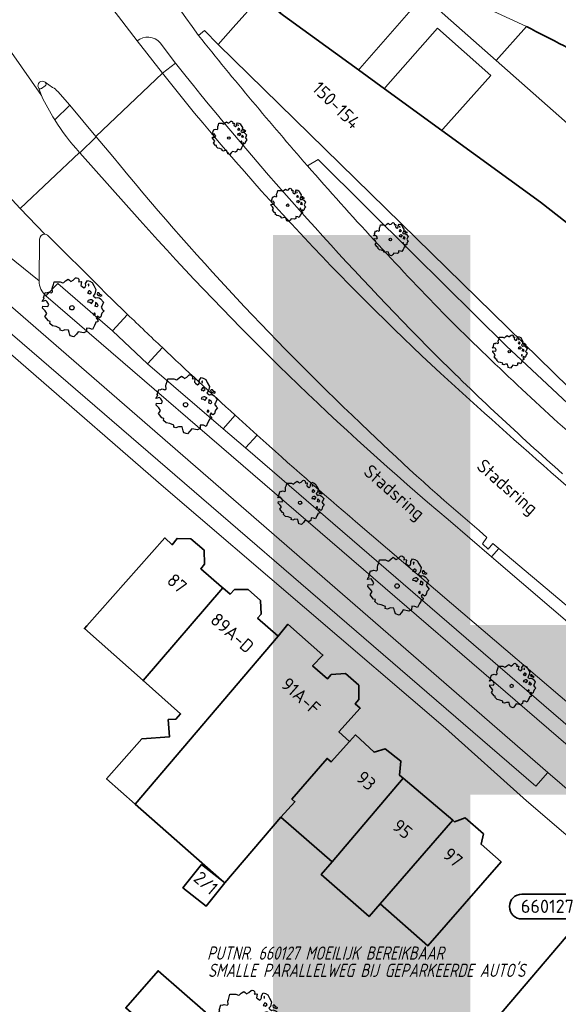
# Model space of a CAD drawing. Header units: metres. Extents: x 152391 to 157968, y 462336 to 467280.
# Tile 34 of 256: x 154809 to 154864, y 462729 to 462830. Entities that reach past the tile are written whole.
import ezdxf
from ezdxf.enums import TextEntityAlignment as Align

# ---------------------------------------------------------------- set-up
doc = ezdxf.new("R2010")
doc.units = ezdxf.units.M
doc.header["$LTSCALE"] = 0.75
doc.layers.get('0').update_dxf_attribs({"lineweight": 25})
for name, color, linetype, lineweight in [('B-GV-GR-BOOM-S', 252, 'Continuous', 25), ('B-WE-GR-BEPLANTING_CULTUUR_BODEMBEDEKKER-GV', 251, 'Continuous', 18), ('B-WE-GR-BEPLANTING_CULTUUR_HEESTERS-GV', 251, 'Continuous', 18), ('B-WE-GR-GROENVOORZIENING-GV', 251, 'Continuous', 18), ('B-WE-GR-HAAG-GV', 251, 'Continuous', 13), ('B-WE-OG-BEBOUWING-GV', 6, 'Continuous', 35), ('B-WE-OG-BEBOUWING-T18', 1, 'Continuous', 18), ('B-WE-OG-TOPOGRAFIE-T18', 1, 'Continuous', 18), ('B-WE-VH-VERHARDING_ASFALT-GV', 251, 'Continuous', 18), ('B-WE-VH-VERHARDING_BETON-GV', 251, 'Continuous', 18), ('B-WE-VH-VERHARDING_BETONSTRAATSTEEN-GV', 251, 'Continuous', 18), ('B-WE-VH-VERHARDING_STRAATBAKSTEEN-GV', 251, 'Continuous', 18), ('B-WE-VH-VERHARDING_TEGEL-GV', 251, 'Continuous', 18), ('N-OI-RI-BIJZONDERDERHEDEN-T18', 134, 'Continuous', 18), ('N-OI-RI-GWA_PUTNUMMER-S @ 0.75', 14, 'Continuous', 35)]:
    doc.layers.add(name, color=color, linetype=linetype, lineweight=lineweight)
doc.layers.add('X-XX-AL-TEKENBLAD_HULPLIJN-G', color=7, linetype='Continuous', lineweight=18, plot=False)
doc.styles.add('ARIAL', font='arialbd.ttf')
doc.styles.add('NLCS-ISO', font='isocpeur.ttf')
doc.styles.add('NLCS-ISO-M750-T18', font='NLCS-ISO.ttf', dxfattribs={"height": 1.35})
doc.styles.add('NLCS-ISO-M750-T18_CURSIEF', font='NLCS-ISO.ttf', dxfattribs={"oblique": 15, "height": 1.35})

# ---------------------------------------------------------------- blocks, each defined once
blk = doc.blocks.new('*U264')
for q in [(-7.6, -5.83), (-5.83, -7.6)]:
    blk.add_line((-1.41, -1.41), q)
blk.add_lwpolyline([(-18.22, -8.63), (-11.07, -8.63, 1), (-11.07, -5.25), (-18.22, -5.25, 1)], format="xyb", close=True)
at = {"ltscale": 0.1, "style": 'NLCS-ISO'}
blk.add_attdef('PUTHGT', text='', height=1.8, rotation=45, dxfattribs=at).set_placement((-8.44, -8.48), align=Align.MIDDLE_LEFT)
blk.add_attdef('PUTNR', text='', height=1.8, dxfattribs=at).set_placement((-14.75, -5.11), align=Align.MIDDLE_CENTER)
blk = doc.blocks.new('SGR-BOOM_21_30')
at = {"linetype": 'Continuous'}
for p, q in [((-1.13, 1.09), (-1.11, 1.19)), ((-1.12, 0.92), (-1.13, 1.09)), ((-1.11, 1.19), (-1.05, 1.33)), ((-1.05, 1.33), (-1.02, 1.5)), ((-1.02, 1.5), (-0.67, 1.5)), ((-0.67, 1.5), (-0.52, 1.43)), ((-0.52, 1.43), (-0.47, 1.45)), ((-0.47, 1.45), (-0.37, 1.55)), ((-0.37, 1.55), (-0.23, 1.65)), ((-0.23, 1.65), (-0.13, 1.58)), ((-0.13, 1.58), (-0.06, 1.52)), ((-0.06, 1.52), (0.07, 1.58)), ((0.07, 1.58), (0.2, 1.71)), ((0.2, 1.71), (0.26, 1.73)), ((0.26, 1.73), (0.33, 1.7)), ((0.33, 1.7), (0.39, 1.65)), ((0.4, 1.53), (0.38, 1.5)), ((0.38, 1.5), (0.53, 1.52)), ((0.39, 1.65), (0.4, 1.53)), ((0.54, 1.48), (0.51, 1.29)), ((0.51, 1.29), (0.57, 1.24)), ((0.53, 1.52), (0.54, 1.48)), ((0.57, 1.24), (0.69, 1.15)), ((0.69, 1.15), (0.75, 1.2)), ((0.75, 1.2), (0.8, 1.29)), ((0.79, 1.4), (0.89, 1.56)), ((0.8, 1.29), (0.79, 1.4)), ((0.89, 1.56), (1.02, 1.53)), ((0.97, 1.37), (0.93, 1.33)), ((0.93, 1.33), (0.95, 1.25)), ((0.95, 1.25), (0.96, 1.24)), ((0.96, 1.27), (0.97, 1.37)), ((1.02, 1.53), (1.16, 1.45)), ((1.16, 1.45), (1.25, 1.27)), ((1.25, 1.27), (1.38, 1.06)), ((1.38, 1.06), (1.32, 0.79)), ((-1.7, 0.37), (-1.66, 0.48)), ((-1.49, 0.41), (-1.7, 0.37)), ((-1.68, -0.03), (-1.67, 0.09)), ((-1.67, 0.09), (-1.39, 0.07)), ((-1.66, 0.48), (-1.6, 0.53)), ((-1.63, 0.58), (-1.53, 0.87)), ((-1.6, 0.53), (-1.63, 0.58)), ((-1.53, 0.87), (-1.46, 0.86)), ((-1.42, 0.33), (-1.49, 0.41)), ((-1.46, 0.86), (-1.34, 0.91)), ((-1.33, 0.18), (-1.42, 0.33)), ((-1.39, 0.07), (-1.33, 0.18)), ((-1.34, 0.91), (-1.18, 0.86)), ((-1.18, 0.86), (-1.12, 0.92)), ((0.94, 0.91), (0.89, 0.87)), ((0.89, 0.87), (0.93, 0.83)), ((0.93, 0.41), (0.89, 0.33)), ((0.89, 0.33), (1.03, 0.32)), ((0.93, 0.83), (0.98, 0.84)), ((1.05, 0.46), (0.93, 0.41)), ((0.97, 0.97), (0.94, 0.91)), ((1.03, 0.97), (0.97, 0.97)), ((0.98, 0.84), (1.03, 0.78)), ((1.08, 0.94), (1.03, 0.97)), ((1.03, 0.78), (1.08, 0.84)), ((1.03, 0.32), (1.11, 0.25)), ((1.11, 0.46), (1.05, 0.46)), ((1.12, 0.87), (1.08, 0.94)), ((1.08, 0.84), (1.12, 0.87)), ((1.22, 0.4), (1.11, 0.46)), ((1.11, 0.25), (1.2, 0.37)), ((1.2, 0.37), (1.24, 0.41)), ((1.32, 0.79), (1.23, 0.69)), ((1.23, 0.69), (1.27, 0.63)), ((1.27, 0.63), (1.38, 0.56)), ((1.34, 0.18), (1.31, 0.1)), ((1.43, 0.05), (1.31, 0.1)), ((1.36, 0.3), (1.34, 0.23)), ((1.34, 0.23), (1.34, 0.18)), ((1.43, 0.23), (1.36, 0.3)), ((1.38, 0.56), (1.44, 0.6)), ((1.47, 0.2), (1.43, 0.23)), ((1.43, 0.05), (1.51, 0.14)), ((1.47, 0.86), (1.44, 0.81)), ((1.44, 0.81), (1.46, 0.74)), ((1.44, 0.6), (1.57, 0.56)), ((1.46, 0.74), (1.53, 0.69)), ((1.54, 0.86), (1.47, 0.86)), ((1.51, 0.14), (1.47, 0.2)), ((1.53, 0.73), (1.64, 0.68)), ((1.53, 0.69), (1.54, 0.73)), ((1.62, 0.76), (1.54, 0.86)), ((1.57, 0.56), (1.64, 0.51)), ((1.73, 0.71), (1.62, 0.76)), ((1.64, 0.68), (1.73, 0.71)), ((1.64, 0.51), (1.81, 0.32)), ((1.72, 0.1), (1.67, 0.04)), ((1.67, 0.04), (1.76, -0.09)), ((1.81, 0.32), (1.72, 0.1)), ((-1.54, -0.18), (-1.68, -0.03)), ((-1.55, -0.51), (-1.49, -0.42)), ((-1.35, -0.75), (-1.55, -0.51)), ((-1.44, -0.32), (-1.54, -0.18)), ((-1.49, -0.42), (-1.44, -0.32)), ((-1.25, -0.78), (-1.35, -0.75)), ((-1.27, -0.9), (-1.25, -0.78)), ((-1.11, -1.05), (-1.27, -0.9)), ((1.29, -0.29), (1.24, -0.36)), ((1.24, -0.36), (1.25, -0.42)), ((1.26, -0.42), (1.33, -0.41)), ((1.33, -0.34), (1.29, -0.29)), ((1.36, -0.88), (1.29, -1.01)), ((1.33, -0.41), (1.33, -0.34)), ((1.37, -0.83), (1.36, -0.88)), ((1.48, -0.8), (1.37, -0.83)), ((1.46, -0.47), (1.39, -0.59)), ((1.39, -0.59), (1.43, -0.64)), ((1.43, -0.64), (1.5, -0.7)), ((1.58, -0.59), (1.46, -0.47)), ((1.5, -0.7), (1.48, -0.8)), ((1.66, -0.52), (1.58, -0.59)), ((1.68, -0.42), (1.66, -0.52)), ((1.72, -0.31), (1.68, -0.42)), ((1.84, -0.18), (1.72, -0.31)), ((1.76, -0.09), (1.84, -0.18)), ((-0.91, -1.08), (-1.11, -1.05)), ((-0.67, -1.18), (-0.91, -1.08)), ((-0.68, -1.29), (-0.67, -1.18)), ((-0.55, -1.33), (-0.68, -1.29)), ((-0.4, -1.26), (-0.55, -1.33)), ((-0.19, -1.28), (-0.4, -1.26)), ((-0.16, -1.43), (-0.19, -1.28)), ((-0.13, -1.49), (-0.16, -1.43)), ((-0.1, -1.61), (-0.13, -1.49)), ((0.11, -1.67), (-0.1, -1.61)), ((0.25, -1.52), (0.11, -1.67)), ((0.36, -1.38), (0.25, -1.52)), ((0.68, -1.44), (0.36, -1.38)), ((0.83, -1.36), (0.68, -1.44)), ((0.84, -1.16), (0.83, -1.36)), ((1.03, -1.18), (0.84, -1.16)), ((1.18, -1.24), (1.03, -1.18)), ((1.29, -1.01), (1.18, -1.24))]:
    blk.add_line(p, q, dxfattribs=at)
blk.add_circle((0, 0), 0.126, dxfattribs=at)
blk = doc.blocks.new('SGR-BOOM_31_50')
at = {"linetype": 'Continuous'}
for p, q in [((-0.63, 1.93), (-0.49, 2.06)), ((-0.49, 2.06), (-0.3, 2.2)), ((-0.3, 2.2), (-0.18, 2.11)), ((-0.18, 2.11), (-0.08, 2.02)), ((-0.08, 2.02), (0.09, 2.11)), ((0.09, 2.11), (0.27, 2.28)), ((0.27, 2.28), (0.35, 2.31)), ((0.35, 2.31), (0.44, 2.26)), ((0.44, 2.26), (0.52, 2.2)), ((0.54, 2.04), (0.51, 2)), ((0.51, 2), (0.71, 2.02)), ((0.52, 2.2), (0.54, 2.04)), ((0.71, 2.02), (0.72, 1.98)), ((1.05, 1.87), (1.19, 2.09)), ((1.19, 2.09), (1.36, 2.04)), ((1.36, 2.04), (1.54, 1.93)), ((-2.18, 0.77), (-2.04, 1.17)), ((-2.04, 1.17), (-1.94, 1.14)), ((-1.94, 1.14), (-1.79, 1.21)), ((-1.79, 1.21), (-1.57, 1.14)), ((-1.57, 1.14), (-1.49, 1.23)), ((-1.51, 1.45), (-1.48, 1.58)), ((-1.49, 1.23), (-1.51, 1.45)), ((-1.48, 1.58), (-1.4, 1.78)), ((-1.4, 1.78), (-1.36, 2)), ((-1.36, 2), (-0.89, 2)), ((-0.89, 2), (-0.69, 1.91)), ((-0.69, 1.91), (-0.63, 1.93)), ((0.72, 1.98), (0.68, 1.71)), ((0.68, 1.71), (0.75, 1.65)), ((0.75, 1.65), (0.92, 1.54)), ((0.92, 1.54), (1, 1.6)), ((1, 1.6), (1.06, 1.71)), ((1.06, 1.71), (1.05, 1.87)), ((1.25, 1.21), (1.19, 1.17)), ((1.19, 1.17), (1.23, 1.1)), ((1.3, 1.82), (1.23, 1.78)), ((1.23, 1.78), (1.27, 1.67)), ((1.23, 1.1), (1.31, 1.12)), ((1.3, 1.3), (1.25, 1.21)), ((1.27, 1.67), (1.28, 1.65)), ((1.28, 1.69), (1.3, 1.82)), ((1.37, 1.3), (1.3, 1.3)), ((1.31, 1.12), (1.37, 1.03)), ((1.44, 1.25), (1.37, 1.3)), ((1.37, 1.03), (1.44, 1.12)), ((1.5, 1.17), (1.44, 1.25)), ((1.44, 1.12), (1.5, 1.17)), ((1.54, 1.93), (1.67, 1.69)), ((1.76, 1.06), (1.64, 0.93)), ((1.67, 1.69), (1.84, 1.41)), ((1.84, 1.41), (1.76, 1.06)), ((1.96, 1.14), (1.92, 1.08)), ((1.92, 1.08), (1.95, 0.99)), ((2.06, 1.14), (1.96, 1.14)), ((2.16, 1.01), (2.06, 1.14)), ((2.3, 0.95), (2.16, 1.01)), ((-2.27, 0.49), (-2.21, 0.64)), ((-1.99, 0.55), (-2.27, 0.49)), ((-2.24, -0.04), (-2.22, 0.11)), ((-2.22, 0.11), (-1.85, 0.09)), ((-2.21, 0.64), (-2.13, 0.71)), ((-2.13, 0.71), (-2.18, 0.77)), ((-1.9, 0.44), (-1.99, 0.55)), ((-1.77, 0.25), (-1.9, 0.44)), ((-1.85, 0.09), (-1.77, 0.25)), ((1.23, 0.55), (1.19, 0.44)), ((1.19, 0.44), (1.37, 0.42)), ((1.4, 0.62), (1.23, 0.55)), ((1.37, 0.42), (1.48, 0.33)), ((1.48, 0.62), (1.4, 0.62)), ((1.62, 0.53), (1.48, 0.62)), ((1.48, 0.33), (1.61, 0.49)), ((1.61, 0.49), (1.65, 0.55)), ((1.64, 0.93), (1.7, 0.84)), ((1.7, 0.84), (1.84, 0.75)), ((1.79, 0.25), (1.75, 0.14)), ((1.91, 0.07), (1.75, 0.14)), ((1.81, 0.4), (1.79, 0.31)), ((1.79, 0.31), (1.79, 0.25)), ((1.9, 0.31), (1.81, 0.4)), ((1.84, 0.75), (1.92, 0.79)), ((1.96, 0.27), (1.9, 0.31)), ((1.91, 0.07), (2.01, 0.18)), ((1.92, 0.79), (2.09, 0.75)), ((1.95, 0.99), (2.04, 0.93)), ((2.01, 0.18), (1.96, 0.27)), ((2.04, 0.97), (2.18, 0.9)), ((2.04, 0.93), (2.06, 0.97)), ((2.09, 0.75), (2.18, 0.68)), ((2.18, 0.9), (2.3, 0.95)), ((2.18, 0.68), (2.41, 0.42)), ((2.29, 0.14), (2.23, 0.05)), ((2.23, 0.05), (2.35, -0.13)), ((2.41, 0.42), (2.29, 0.14)), ((-2.05, -0.24), (-2.24, -0.04)), ((-2.07, -0.67), (-1.99, -0.56)), ((-1.8, -1), (-2.07, -0.67)), ((-1.91, -0.43), (-2.05, -0.24)), ((-1.99, -0.56), (-1.91, -0.43)), ((-1.67, -1.05), (-1.8, -1)), ((1.72, -0.39), (1.65, -0.48)), ((1.65, -0.48), (1.67, -0.56)), ((1.68, -0.56), (1.78, -0.54)), ((1.78, -0.45), (1.72, -0.39)), ((1.78, -0.54), (1.78, -0.45)), ((1.95, -0.63), (1.85, -0.78)), ((1.85, -0.78), (1.9, -0.85)), ((1.9, -0.85), (1.99, -0.94)), ((2.1, -0.78), (1.95, -0.63)), ((1.99, -0.94), (1.98, -1.07)), ((2.21, -0.7), (2.1, -0.78)), ((2.24, -0.56), (2.21, -0.7)), ((2.29, -0.41), (2.24, -0.56)), ((2.46, -0.24), (2.29, -0.41)), ((2.35, -0.13), (2.46, -0.24)), ((-1.7, -1.2), (-1.67, -1.05)), ((-1.48, -1.4), (-1.7, -1.2)), ((-1.22, -1.44), (-1.48, -1.4)), ((-0.89, -1.57), (-1.22, -1.44)), ((-0.91, -1.72), (-0.89, -1.57)), ((-0.73, -1.77), (-0.91, -1.72)), ((-0.53, -1.68), (-0.73, -1.77)), ((-0.25, -1.7), (-0.53, -1.68)), ((-0.21, -1.9), (-0.25, -1.7)), ((-0.18, -1.99), (-0.21, -1.9)), ((-0.13, -2.14), (-0.18, -1.99)), ((0.47, -1.83), (0.34, -2.03)), ((0.91, -1.92), (0.47, -1.83)), ((1.11, -1.81), (0.91, -1.92)), ((1.13, -1.55), (1.11, -1.81)), ((1.37, -1.57), (1.13, -1.55)), ((1.58, -1.66), (1.37, -1.57)), ((1.72, -1.35), (1.58, -1.66)), ((1.81, -1.18), (1.72, -1.35)), ((1.82, -1.11), (1.81, -1.18)), ((1.98, -1.07), (1.82, -1.11)), ((0.15, -2.23), (-0.13, -2.14)), ((0.34, -2.03), (0.15, -2.23))]:
    blk.add_line(p, q, dxfattribs=at)
blk.add_circle((0, 0), 0.169, dxfattribs=at)
blk = doc.blocks.new('SGR-BOOM_50_100')
at = {"linetype": 'Continuous'}
for p, q in [((0.12, 2.81), (0.36, 3.04)), ((0.36, 3.04), (0.47, 3.07)), ((0.47, 3.07), (0.59, 3.02)), ((-2.01, 1.93), (-1.97, 2.11)), ((-1.97, 2.11), (-1.87, 2.37)), ((-1.87, 2.37), (-1.81, 2.66)), ((-1.81, 2.66), (-1.19, 2.66)), ((-1.19, 2.66), (-0.92, 2.55)), ((-0.92, 2.55), (-0.84, 2.58)), ((-0.84, 2.58), (-0.65, 2.75)), ((-0.65, 2.75), (-0.4, 2.93)), ((-0.4, 2.93), (-0.24, 2.81)), ((-0.24, 2.81), (-0.11, 2.69)), ((-0.11, 2.69), (0.12, 2.81)), ((0.59, 3.02), (0.69, 2.93)), ((0.72, 2.72), (0.67, 2.66)), ((0.67, 2.66), (0.94, 2.69)), ((0.69, 2.93), (0.72, 2.72)), ((0.96, 2.64), (0.9, 2.29)), ((0.9, 2.29), (1, 2.2)), ((0.94, 2.69), (0.96, 2.64)), ((1, 2.2), (1.23, 2.05)), ((1.23, 2.05), (1.34, 2.14)), ((1.34, 2.14), (1.42, 2.29)), ((1.4, 2.49), (1.58, 2.78)), ((1.42, 2.29), (1.4, 2.49)), ((1.58, 2.78), (1.81, 2.72)), ((1.73, 2.43), (1.65, 2.37)), ((1.65, 2.37), (1.69, 2.23)), ((1.69, 2.23), (1.71, 2.2)), ((1.71, 2.26), (1.73, 2.43)), ((1.81, 2.72), (2.06, 2.58)), ((2.06, 2.58), (2.22, 2.26)), ((2.22, 2.26), (2.45, 1.88)), ((-2.9, 1.03), (-2.72, 1.56)), ((-2.84, 0.94), (-2.9, 1.03)), ((-2.72, 1.56), (-2.59, 1.53)), ((-2.59, 1.53), (-2.39, 1.61)), ((-2.39, 1.61), (-2.1, 1.53)), ((-2.1, 1.53), (-1.99, 1.64)), ((-1.99, 1.64), (-2.01, 1.93)), ((1.67, 1.61), (1.58, 1.56)), ((1.58, 1.56), (1.65, 1.47)), ((1.65, 1.47), (1.75, 1.5)), ((1.73, 1.73), (1.67, 1.61)), ((1.83, 1.73), (1.73, 1.73)), ((1.75, 1.5), (1.83, 1.38)), ((1.91, 1.67), (1.83, 1.73)), ((1.83, 1.38), (1.91, 1.5)), ((2, 1.56), (1.91, 1.67)), ((1.91, 1.5), (2, 1.56)), ((2.35, 1.41), (2.18, 1.23)), ((2.18, 1.23), (2.27, 1.12)), ((2.27, 1.12), (2.45, 1)), ((2.45, 1.88), (2.35, 1.41)), ((2.45, 1), (2.56, 1.06)), ((2.62, 1.53), (2.56, 1.44)), ((2.56, 1.44), (2.6, 1.32)), ((2.56, 1.06), (2.78, 1)), ((2.6, 1.32), (2.72, 1.23)), ((2.74, 1.53), (2.62, 1.53)), ((2.72, 1.29), (2.91, 1.2)), ((2.72, 1.23), (2.74, 1.29)), ((2.89, 1.35), (2.74, 1.53)), ((3.07, 1.26), (2.89, 1.35)), ((2.91, 1.2), (3.07, 1.26)), ((-3.03, 0.65), (-2.94, 0.85)), ((-2.65, 0.74), (-3.03, 0.65)), ((-2.99, -0.05), (-2.96, 0.15)), ((-2.96, 0.15), (-2.47, 0.12)), ((-2.94, 0.85), (-2.84, 0.94)), ((-2.53, 0.59), (-2.65, 0.74)), ((-2.37, 0.33), (-2.53, 0.59)), ((-2.47, 0.12), (-2.37, 0.33)), ((1.65, 0.74), (1.58, 0.59)), ((1.58, 0.59), (1.83, 0.56)), ((1.87, 0.82), (1.65, 0.74)), ((1.83, 0.56), (1.98, 0.45)), ((1.98, 0.82), (1.87, 0.82)), ((2.16, 0.71), (1.98, 0.82)), ((1.98, 0.45), (2.14, 0.65)), ((2.14, 0.65), (2.2, 0.74)), ((2.39, 0.33), (2.33, 0.18)), ((2.55, 0.09), (2.33, 0.18)), ((2.41, 0.53), (2.39, 0.42)), ((2.39, 0.42), (2.39, 0.33)), ((2.53, 0.42), (2.41, 0.53)), ((2.62, 0.36), (2.53, 0.42)), ((2.55, 0.09), (2.68, 0.24)), ((2.68, 0.24), (2.62, 0.36)), ((2.78, 1), (2.91, 0.91)), ((2.91, 0.91), (3.22, 0.56)), ((3.05, 0.18), (2.97, 0.07)), ((2.97, 0.07), (3.13, -0.17)), ((3.22, 0.56), (3.05, 0.18)), ((-2.74, -0.31), (-2.99, -0.05)), ((-2.76, -0.9), (-2.65, -0.75)), ((-2.41, -1.34), (-2.76, -0.9)), ((-2.55, -0.58), (-2.74, -0.31)), ((-2.65, -0.75), (-2.55, -0.58)), ((2.29, -0.52), (2.2, -0.64)), ((2.2, -0.64), (2.22, -0.75)), ((2.25, -0.75), (2.37, -0.72)), ((2.37, -0.61), (2.29, -0.52)), ((2.37, -0.72), (2.37, -0.61)), ((2.6, -0.84), (2.47, -1.04)), ((2.8, -1.04), (2.6, -0.84)), ((2.95, -0.93), (2.8, -1.04)), ((2.99, -0.75), (2.95, -0.93)), ((3.05, -0.55), (2.99, -0.75)), ((3.28, -0.31), (3.05, -0.55)), ((3.13, -0.17), (3.28, -0.31)), ((-2.22, -1.39), (-2.41, -1.34)), ((-2.26, -1.6), (-2.22, -1.39)), ((-1.97, -1.86), (-2.26, -1.6)), ((-1.62, -1.92), (-1.97, -1.86)), ((-1.19, -2.1), (-1.62, -1.92)), ((2.29, -1.8), (2.1, -2.21)), ((2.41, -1.57), (2.29, -1.8)), ((2.43, -1.48), (2.41, -1.57)), ((2.64, -1.42), (2.43, -1.48)), ((2.47, -1.04), (2.53, -1.13)), ((2.53, -1.13), (2.66, -1.25)), ((2.66, -1.25), (2.64, -1.42)), ((-1.21, -2.3), (-1.19, -2.1)), ((-0.98, -2.36), (-1.21, -2.3)), ((-0.71, -2.24), (-0.98, -2.36)), ((-0.34, -2.27), (-0.71, -2.24)), ((-0.28, -2.53), (-0.34, -2.27)), ((-0.24, -2.65), (-0.28, -2.53)), ((-0.17, -2.85), (-0.24, -2.65)), ((0.2, -2.97), (-0.17, -2.85)), ((0.45, -2.71), (0.2, -2.97)), ((0.63, -2.45), (0.45, -2.71)), ((1.21, -2.56), (0.63, -2.45)), ((1.48, -2.42), (1.21, -2.56)), ((1.5, -2.07), (1.48, -2.42)), ((1.83, -2.1), (1.5, -2.07)), ((2.1, -2.21), (1.83, -2.1))]:
    blk.add_line(p, q, dxfattribs=at)
blk.add_circle((0, 0), 0.225, dxfattribs=at)

msp = doc.modelspace()

# ---------------------------------------------------------------- linework, layer by layer
at = {"layer": 'B-WE-GR-BEPLANTING_CULTUUR_BODEMBEDEKKER-GV'}
for points in [[(154811, 462807.32), (154810.94, 462803.04)], [(154817.27, 462802.26), (154811.8, 462807.72)], [(154811.64, 462801.52), (154812.86, 462802.78), (154818.45, 462797.94), (154819.97, 462799.63)], [(154819.97, 462799.63), (154818.45, 462797.94), (154822.03, 462794.59)], [(154822.03, 462794.59), (154823.54, 462796.23)], [(154823.54, 462796.23), (154822.03, 462794.59), (154829.75, 462787.95), (154830.95, 462789.35)], [(154833.2, 462787.31), (154832.01, 462785.99), (154866.2, 462756.52), (154870.49, 462752.82), (154885.87, 462740)], [(154885.87, 462740), (154887.11, 462741.57), (154882.82, 462745.13), (154867.4, 462757.91), (154853.07, 462770.12), (154843.27, 462778.47)]]:
    msp.add_lwpolyline(points, dxfattribs=at)
for points in [[(154811.52, 462807.81, 0.409884), (154811, 462807.32)], [(154811.8, 462807.72, 0.148295), (154811.52, 462807.81)], [(154810.94, 462803.04, 0.201231), (154811.64, 462801.52)], [(154819.97, 462799.63, -0.001876), (154817.27, 462802.26)], [(154823.54, 462796.23, -0.002301), (154819.97, 462799.63)], [(154830.95, 462789.35, -0.004755), (154823.54, 462796.23)], [(154843.27, 462778.47, -0.00624), (154833.2, 462787.31)]]:
    msp.add_lwpolyline(points, format="xyb", dxfattribs=at)
msp.add_lwpolyline([(154829.75, 462787.95), (154832.01, 462785.99), (154833.2, 462787.31), (154830.95, 462789.35)], close=True, dxfattribs=at)
at = {"layer": 'B-WE-GR-BEPLANTING_CULTUUR_HEESTERS-GV'}
msp.add_lwpolyline([(154901.6, 462758.86), (154901.47, 462758.56), (154910.63, 462751.92), (154910.49, 462753.41), (154900.63, 462760.68), (154891.35, 462767.67), (154880.96, 462776.21), (154868.08, 462787.61), (154858.64, 462796.41), (154849.15, 462805.79), (154839.45, 462815.44), (154838.35, 462814.8)], dxfattribs=at)
for points in [[(154838.35, 462814.8, 0.01294), (154852.17, 462799.79)], [(154852.17, 462799.79, 0.014624), (154866.72, 462786.09)]]:
    msp.add_lwpolyline(points, format="xyb", dxfattribs=at)
at = {"layer": 'B-WE-GR-GROENVOORZIENING-GV'}
for points in [[(154829.23, 462827.19), (154827.82, 462828.6), (154827.23, 462828.1)], [(154931.61, 462739.5), (154932.42, 462740.64), (154923.15, 462746.35), (154912.96, 462753.09), (154904.94, 462758.78), (154897.7, 462764.15), (154886.73, 462772.87), (154876.05, 462781.97), (154870.87, 462786.69), (154865.05, 462792.17), (154829.23, 462827.19)], [(154825.96, 462823.9), (154824.88, 462825.28), (154823.54, 462824.24)], [(154838.35, 462814.8), (154839.45, 462815.44), (154849.15, 462805.79), (154858.64, 462796.41), (154868.08, 462787.61), (154880.96, 462776.21), (154891.35, 462767.67), (154900.63, 462760.68), (154910.49, 462753.41), (154910.63, 462751.92), (154918.73, 462746.05), (154923.59, 462743)]]:
    msp.add_lwpolyline(points, dxfattribs=at)
for points in [[(154827.23, 462828.1, 0.011054), (154838.35, 462814.8)], [(154823.54, 462824.24, 0.038537), (154851.95, 462793.62)], [(154851.42, 462795.51, -0.025698), (154825.96, 462823.9)], [(154864.39, 462783.36, -0.014926), (154851.42, 462795.51)], [(154851.95, 462793.62, 0.005006), (154863.96, 462782.86)], [(154863.96, 462782.86, 0.010746), (154890.31, 462760.72)]]:
    msp.add_lwpolyline(points, format="xyb", dxfattribs=at)
msp.add_lwpolyline([(154832.01, 462785.99), (154829.75, 462787.95), (154822.03, 462794.59), (154818.45, 462797.94), (154812.86, 462802.78), (154811.64, 462801.52), (154865.22, 462755.39), (154869.51, 462751.68), (154893.66, 462730.85), (154894.3, 462731.38), (154895.09, 462732.44), (154890.46, 462736.42), (154885.87, 462740), (154870.49, 462752.82), (154866.2, 462756.52)], close=True, dxfattribs=at)
at = {"layer": 'B-WE-GR-HAAG-GV'}
for points in [[(154931.61, 462739.5), (154932.42, 462740.64), (154923.15, 462746.35), (154912.96, 462753.09), (154904.94, 462758.78), (154897.7, 462764.15), (154886.73, 462772.87), (154876.05, 462781.97), (154870.87, 462786.69), (154865.05, 462792.17), (154829.23, 462827.19), (154827.82, 462828.6), (154827.23, 462828.1)], [(154825.96, 462823.9), (154824.88, 462825.28), (154823.54, 462824.24)], [(154838.35, 462814.8), (154839.45, 462815.44), (154849.15, 462805.79), (154858.64, 462796.41), (154868.08, 462787.61), (154880.96, 462776.21), (154891.35, 462767.67), (154900.63, 462760.68), (154910.49, 462753.41), (154910.63, 462751.92), (154918.73, 462746.05), (154923.59, 462743)]]:
    msp.add_lwpolyline(points, dxfattribs=at)
for points in [[(154827.23, 462828.1, 0.011054), (154838.35, 462814.8)], [(154823.54, 462824.24, 0.038537), (154851.95, 462793.62)], [(154851.42, 462795.51, -0.025698), (154825.96, 462823.9)], [(154864.39, 462783.36, -0.014926), (154851.42, 462795.51)], [(154851.95, 462793.62, 0.005006), (154863.96, 462782.86)], [(154863.96, 462782.86, 0.010746), (154890.31, 462760.72)]]:
    msp.add_lwpolyline(points, format="xyb", dxfattribs=at)
msp.add_lwpolyline([(154885.87, 462740), (154870.49, 462752.82), (154866.2, 462756.52), (154832.01, 462785.99), (154829.75, 462787.95), (154822.03, 462794.59), (154818.45, 462797.94), (154812.86, 462802.78), (154811.64, 462801.52), (154865.22, 462755.39), (154869.51, 462751.68), (154893.66, 462730.85), (154894.3, 462731.38), (154895.09, 462732.44), (154890.46, 462736.42)], close=True, dxfattribs=at)
at = {"layer": 'B-WE-OG-BEBOUWING-GV'}
for points in [[(154833.44, 462831.93), (154830.77, 462828.9), (154829.23, 462827.19), (154865.05, 462792.17), (154870.87, 462786.69), (154876.05, 462781.97), (154886.73, 462772.87), (154897.7, 462764.15), (154904.94, 462758.78), (154912.96, 462753.09), (154923.15, 462746.35), (154932.42, 462740.64), (154933.33, 462740.08), (154936.33, 462745.17), (154936.36, 462745.22), (154936.13, 462745.46), (154932.16, 462749.46), (154929.42, 462752.22), (154916.92, 462764.33), (154905.65, 462774.74)], [(154883.33, 462794.09), (154871.36, 462803.85), (154862.14, 462811.09), (154852.06, 462818.41), (154846.21, 462822.66), (154843.57, 462824.58), (154835.54, 462830.41)], [(154860.7, 462829), (154857.63, 462825.54), (154890.8, 462796.26), (154891.55, 462797.12), (154907.14, 462783.31), (154906.37, 462782.47), (154949.66, 462744.17), (154949.78, 462744.07), (154949.91, 462744.23), (154950.1, 462744.33), (154948.01, 462747.96), (154949.01, 462748.53), (154943.32, 462757.56), (154942.53, 462756.65), (154939.75, 462760.67), (154938.82, 462762.01), (154934.04, 462768.44)], [(154868.62, 462722.2), (154875.34, 462730.06), (154875.43, 462729.98), (154875.73, 462730.33), (154875.38, 462730.63), (154875.3, 462730.54), (154871.56, 462733.74), (154871.64, 462733.84), (154871.29, 462734.14), (154870.99, 462733.79), (154871.08, 462733.71), (154870.38, 462732.89), (154865.83, 462736.78), (154865.92, 462736.88), (154865.56, 462737.18), (154865.25, 462736.82), (154865.34, 462736.75), (154857.74, 462727.86)]]:
    msp.add_lwpolyline(points, dxfattribs=at)
msp.add_lwpolyline([(154868.35, 462824.99, 0.010392), (154860.7, 462829)], format="xyb", dxfattribs=at)
for points in [[(154829.57, 462771.83), (154827.45, 462773.66), (154827.85, 462774.12), (154827.79, 462775.57), (154826.44, 462776.71), (154825.04, 462776.76), (154824.54, 462776.11), (154823.79, 462776.8), (154815.83, 462767.83), (154815.58, 462767.55), (154821.56, 462762.24), (154829.71, 462771.71)], [(154820.75, 462749.64), (154835.36, 462766.79), (154833.26, 462768.63), (154833.61, 462769.03), (154833.55, 462770.43), (154832.3, 462771.53), (154830.9, 462771.53), (154830.45, 462771.07), (154829.71, 462771.71), (154821.56, 462762.24), (154825.39, 462758.84), (154824.92, 462758.31), (154824.14, 462758.26), (154824.26, 462756.49), (154821.44, 462756.3), (154817.83, 462752.21)], [(154829.91, 462741.6), (154835.62, 462748.29), (154837.06, 462749.87), (154836.77, 462750.14), (154840.36, 462754.3), (154840.76, 462753.94), (154842.65, 462756.02), (154841.56, 462757.01), (154843.74, 462759.42), (154843.23, 462759.86), (154843.58, 462760.32), (154843.58, 462761.77), (154842.22, 462762.96), (154840.77, 462762.86), (154840.38, 462762.41), (154838.87, 462763.75), (154839.92, 462764.85), (154836.36, 462767.99), (154835.36, 462766.79), (154820.75, 462749.64), (154829.57, 462741.87)], [(154840.88, 462743.75), (154848.12, 462752.27), (154847.76, 462752.58), (154847.9, 462754.03), (154846.3, 462755.27), (154845.15, 462754.92), (154843.26, 462756.7), (154842.65, 462756.02), (154840.76, 462753.94), (154840.36, 462754.3), (154836.77, 462750.14), (154837.06, 462749.87), (154835.62, 462748.29)], [(154845.79, 462739.47), (154853.19, 462747.98), (154848.12, 462752.27), (154840.88, 462743.75), (154839.74, 462742.45), (154844.64, 462738.16)], [(154845.79, 462739.47), (154850.65, 462735.18), (154858.12, 462743.75), (154856.07, 462745.54), (154856.32, 462746.59), (154854.46, 462748.24), (154853.37, 462747.83), (154853.19, 462747.98)], [(154829.91, 462741.6), (154829.57, 462741.87), (154827.54, 462743.48), (154825.64, 462741.1), (154828.01, 462739.22)], [(154824.64, 462724.62), (154827.93, 462728.41), (154823.09, 462732.62), (154819.79, 462728.83)]]:
    msp.add_lwpolyline(points, close=True, dxfattribs=at)
at = {"layer": 'B-WE-VH-VERHARDING_ASFALT-GV'}
for points in [[(154812.85, 462822.37), (154814.07, 462820.97), (154816.73, 462817.8), (154823.54, 462824.24), (154820.95, 462827.55), (154819.07, 462830.03), (154818.25, 462831.1), (154816.23, 462833.92), (154810.61, 462842.09), (154807.34, 462847.33), (154805.82, 462849.8), (154803.84, 462853.17), (154799.16, 462848.43)], [(154812.85, 462822.37), (154814.07, 462820.97), (154816.73, 462817.8), (154823.54, 462824.24), (154820.95, 462827.55), (154819.07, 462830.03), (154818.25, 462831.1), (154816.23, 462833.92), (154810.61, 462842.09), (154807.34, 462847.33), (154805.82, 462849.8), (154803.84, 462853.17), (154799.16, 462848.43)], [(154811.19, 462821.96), (154803.24, 462833.38)], [(154803.24, 462833.38), (154811.19, 462821.96), (154810.87, 462822.77)], [(154811.19, 462821.96), (154803.24, 462833.38)], [(154803.24, 462833.38), (154811.19, 462821.96), (154810.87, 462822.77)], [(154823.54, 462824.24), (154816.73, 462817.8), (154816.78, 462817.74), (154818.48, 462815.73)], [(154823.54, 462824.24), (154816.73, 462817.8), (154816.78, 462817.74), (154818.48, 462815.73)], [(154811.56, 462823.33), (154812.33, 462822.8)], [(154811.56, 462823.33), (154812.33, 462822.8)], [(154811.19, 462822.67), (154811.55, 462822.94)], [(154811.19, 462822.67), (154811.55, 462822.94)], [(154818.48, 462815.73), (154816.78, 462817.74), (154816.78, 462817.74), (154815.09, 462816.13), (154821.22, 462809.25)], [(154818.48, 462815.73), (154816.78, 462817.74), (154816.78, 462817.74), (154815.09, 462816.13), (154821.22, 462809.25)], [(154806.1, 462813.55), (154809.02, 462810.45), (154815.07, 462816.15)], [(154806.1, 462813.55), (154809.02, 462810.45), (154815.07, 462816.15)], [(154815.07, 462816.15), (154809.02, 462810.45), (154811.52, 462807.81)], [(154815.07, 462816.15), (154809.02, 462810.45), (154811.52, 462807.81)], [(154821.22, 462809.25), (154815.09, 462816.13)], [(154821.22, 462809.25), (154815.09, 462816.13)], [(154811.8, 462807.72), (154817.27, 462802.26)], [(154811.8, 462807.72), (154817.27, 462802.26)], [(154830.95, 462789.35), (154833.2, 462787.31)], [(154830.95, 462789.35), (154833.2, 462787.31)], [(154843.27, 462778.47), (154853.07, 462770.12), (154867.4, 462757.91), (154882.82, 462745.13), (154886.71, 462750.02), (154872.46, 462761.78), (154857.14, 462774.88), (154852.7, 462778.68)], [(154843.27, 462778.47), (154853.07, 462770.12), (154867.4, 462757.91), (154882.82, 462745.13), (154886.71, 462750.02), (154872.46, 462761.78), (154857.14, 462774.88), (154852.7, 462778.68)], [(154852.7, 462778.68), (154857.14, 462774.88), (154857.88, 462775.74), (154857.29, 462776.24), (154856.8, 462775.66), (154856.23, 462776.2), (154856.66, 462776.85), (154855.88, 462777.55)], [(154852.7, 462778.68), (154857.14, 462774.88), (154857.88, 462775.74), (154857.29, 462776.24), (154856.8, 462775.66), (154856.23, 462776.2), (154856.66, 462776.85), (154855.88, 462777.55)], [(154855.88, 462777.55), (154856.66, 462776.85), (154856.23, 462776.2), (154856.8, 462775.66), (154857.29, 462776.24), (154857.88, 462775.74), (154881.97, 462755.47)], [(154855.88, 462777.55), (154856.66, 462776.85), (154856.23, 462776.2), (154856.8, 462775.66), (154857.29, 462776.24), (154857.88, 462775.74), (154881.97, 462755.47)], [(154881.97, 462755.47), (154857.88, 462775.74), (154857.14, 462774.88), (154872.46, 462761.78), (154886.71, 462750.02), (154887.8, 462749.13), (154888.64, 462748.48), (154889.52, 462747.89), (154902.63, 462740.62), (154904.34, 462739.58), (154906.04, 462738.51), (154912.26, 462734.18)], [(154881.97, 462755.47), (154857.88, 462775.74), (154857.14, 462774.88), (154872.46, 462761.78), (154886.71, 462750.02), (154887.8, 462749.13), (154888.64, 462748.48), (154889.52, 462747.89), (154902.63, 462740.62), (154904.34, 462739.58), (154906.04, 462738.51), (154912.26, 462734.18)]]:
    msp.add_lwpolyline(points, dxfattribs=at)
for points in [[(154851.95, 462793.62, -0.038537), (154823.54, 462824.24)], [(154851.95, 462793.62, -0.038537), (154823.54, 462824.24)], [(154811.56, 462823.33, 0.774778), (154810.87, 462822.77)], [(154810.87, 462822.77, -0.774778), (154811.56, 462823.33)], [(154811.56, 462823.33, 0.774778), (154810.87, 462822.77)], [(154810.87, 462822.77, -0.774778), (154811.56, 462823.33)], [(154811.55, 462822.94, 0.522822), (154811.56, 462823.33)], [(154811.55, 462822.94, 0.522822), (154811.56, 462823.33)], [(154810.87, 462822.77, 0.409066), (154811.19, 462822.67)], [(154810.87, 462822.77, 0.409066), (154811.19, 462822.67)], [(154812.33, 462822.8, -0.076723), (154812.85, 462822.37)], [(154812.33, 462822.8, -0.076723), (154812.85, 462822.37)], [(154812.54, 462819.49, -0.030055), (154811.19, 462821.96)], [(154812.54, 462819.49, -0.030055), (154811.19, 462821.96)], [(154815.07, 462816.15, -0.044619), (154812.54, 462819.49)], [(154815.07, 462816.15, -0.044619), (154812.54, 462819.49)], [(154815.09, 462816.13, 0.041595), (154815.07, 462816.15)], [(154815.09, 462816.13, 0.041595), (154815.07, 462816.15)], [(154844.65, 462787.68, -0.032736), (154818.48, 462815.73)], [(154818.48, 462815.73, 0.032736), (154844.65, 462787.68)], [(154844.65, 462787.68, -0.032736), (154818.48, 462815.73)], [(154818.48, 462815.73, 0.032736), (154844.65, 462787.68)], [(154821.22, 462809.25, 0.035083), (154852.7, 462778.68)], [(154852.7, 462778.68, -0.035083), (154821.22, 462809.25)], [(154821.22, 462809.25, 0.035083), (154852.7, 462778.68)], [(154852.7, 462778.68, -0.035083), (154821.22, 462809.25)], [(154811.52, 462807.81, -0.148295), (154811.8, 462807.72)], [(154811.52, 462807.81, -0.148295), (154811.8, 462807.72)], [(154817.27, 462802.26, 0.001876), (154819.97, 462799.63)], [(154817.27, 462802.26, 0.001876), (154819.97, 462799.63)], [(154819.97, 462799.63, 0.002301), (154823.54, 462796.23)], [(154819.97, 462799.63, 0.002301), (154823.54, 462796.23)], [(154823.54, 462796.23, 0.004755), (154830.95, 462789.35)], [(154823.54, 462796.23, 0.004755), (154830.95, 462789.35)], [(154863.96, 462782.86, -0.005006), (154851.95, 462793.62)], [(154863.96, 462782.86, -0.005006), (154851.95, 462793.62)], [(154833.2, 462787.31, 0.00624), (154843.27, 462778.47)], [(154833.2, 462787.31, 0.00624), (154843.27, 462778.47)], [(154855.88, 462777.55, -0.016527), (154844.65, 462787.68)], [(154844.65, 462787.68, 0.016527), (154855.88, 462777.55)], [(154855.88, 462777.55, -0.016527), (154844.65, 462787.68)], [(154844.65, 462787.68, 0.016527), (154855.88, 462777.55)], [(154890.31, 462760.72, -0.010746), (154863.96, 462782.86)], [(154890.31, 462760.72, -0.010746), (154863.96, 462782.86)]]:
    msp.add_lwpolyline(points, format="xyb", dxfattribs=at)
at = {"layer": 'B-WE-VH-VERHARDING_BETON-GV'}
for points in [[(154841.79, 462837.54), (154835.54, 462830.41), (154843.57, 462824.58), (154843.69, 462824.71), (154849.19, 462830.98)], [(154841.79, 462837.54), (154835.54, 462830.41), (154843.57, 462824.58), (154843.69, 462824.71), (154849.19, 462830.98)], [(154846.21, 462822.66), (154852.06, 462818.41), (154852.17, 462818.53), (154857.09, 462824.01), (154851.63, 462828.84), (154846.33, 462822.81)], [(154846.21, 462822.66), (154852.06, 462818.41), (154852.17, 462818.53), (154857.09, 462824.01), (154851.63, 462828.84), (154846.33, 462822.81)]]:
    msp.add_lwpolyline(points, close=True, dxfattribs=at)
at = {"layer": 'B-WE-VH-VERHARDING_BETONSTRAATSTEEN-GV'}
for points in [[(154811.52, 462807.81), (154809.02, 462810.45), (154806.1, 462813.55), (154806.09, 462810.72), (154805.96, 462807.25), (154805.96, 462807.06), (154805.96, 462807.05), (154810.94, 462803.04)], [(154810.94, 462803.04), (154811, 462807.32)], [(154810.94, 462803.04), (154805.96, 462807.05), (154805.91, 462803.33), (154805.93, 462802.31), (154862.89, 462752.85), (154867.28, 462749.07), (154871.78, 462745.2), (154882.68, 462735.79)], [(154862.89, 462752.85), (154805.93, 462802.31), (154806.12, 462799.69)], [(154882.68, 462735.79), (154887.86, 462731.3), (154895.82, 462724.49), (154896.18, 462724.91), (154899.29, 462722.22), (154900.77, 462723.95), (154901.12, 462724.37), (154893.66, 462730.85), (154869.51, 462751.68), (154865.22, 462755.39), (154811.64, 462801.52)], [(154806.45, 462799.04), (154861.68, 462751.46), (154862.89, 462752.85)]]:
    msp.add_lwpolyline(points, dxfattribs=at)
for points in [[(154811, 462807.32, -0.409884), (154811.52, 462807.81)], [(154811.64, 462801.52, -0.201231), (154810.94, 462803.04)]]:
    msp.add_lwpolyline(points, format="xyb", dxfattribs=at)
at = {"layer": 'B-WE-VH-VERHARDING_STRAATBAKSTEEN-GV'}
for points in [[(154809.02, 462858.62, 0.044059), (154827.23, 462828.1)], [(154809.02, 462858.62, 0.044059), (154827.23, 462828.1)], [(154860.7, 462829, -0.010392), (154868.35, 462824.99)], [(154860.7, 462829, -0.010392), (154868.35, 462824.99)]]:
    msp.add_lwpolyline(points, format="xyb", dxfattribs=at)
for points in [[(154831.37, 462853.41), (154828.15, 462852.36), (154831.9, 462847.78), (154842.78, 462838.66), (154847.46, 462834.52), (154847.63, 462834.91), (154849.78, 462834.02), (154850.7, 462833.64), (154851.39, 462833.35), (154860.7, 462829)], [(154831.37, 462853.41), (154828.15, 462852.36), (154831.9, 462847.78), (154842.78, 462838.66), (154847.46, 462834.52), (154847.63, 462834.91), (154849.78, 462834.02), (154850.7, 462833.64), (154851.39, 462833.35), (154860.7, 462829)], [(154857.63, 462825.54), (154847.46, 462834.52), (154842.78, 462838.66), (154841.79, 462837.54), (154849.19, 462830.98), (154843.69, 462824.71), (154843.57, 462824.58), (154846.21, 462822.66), (154846.33, 462822.81), (154851.63, 462828.84), (154857.09, 462824.01), (154852.17, 462818.53), (154852.06, 462818.41), (154862.14, 462811.09), (154871.36, 462803.85), (154883.33, 462794.09)], [(154857.63, 462825.54), (154847.46, 462834.52), (154842.78, 462838.66), (154841.79, 462837.54), (154849.19, 462830.98), (154843.69, 462824.71), (154843.57, 462824.58), (154846.21, 462822.66), (154846.33, 462822.81), (154851.63, 462828.84), (154857.09, 462824.01), (154852.17, 462818.53), (154852.06, 462818.41), (154862.14, 462811.09), (154871.36, 462803.85), (154883.33, 462794.09)], [(154827.23, 462828.1), (154827.82, 462828.6), (154829.23, 462827.19), (154830.77, 462828.9), (154833.44, 462831.93), (154835.54, 462830.41)], [(154827.23, 462828.1), (154827.82, 462828.6), (154829.23, 462827.19), (154830.77, 462828.9), (154833.44, 462831.93), (154835.54, 462830.41)], [(154905.65, 462774.74), (154916.92, 462764.33), (154929.42, 462752.22), (154932.16, 462749.46), (154936.24, 462754.04), (154940.47, 462750.32), (154936.13, 462745.46), (154936.36, 462745.22), (154936.33, 462745.17), (154938.14, 462743.34), (154942.64, 462748.4), (154948.66, 462743.07), (154948.67, 462743.05), (154949.66, 462744.17), (154906.37, 462782.47), (154907.14, 462783.31), (154891.55, 462797.12), (154890.8, 462796.26), (154857.63, 462825.54)], [(154905.65, 462774.74), (154916.92, 462764.33), (154929.42, 462752.22), (154932.16, 462749.46), (154936.24, 462754.04), (154940.47, 462750.32), (154936.13, 462745.46), (154936.36, 462745.22), (154936.33, 462745.17), (154938.14, 462743.34), (154942.64, 462748.4), (154948.66, 462743.07), (154948.67, 462743.05), (154949.66, 462744.17), (154906.37, 462782.47), (154907.14, 462783.31), (154891.55, 462797.12), (154890.8, 462796.26), (154857.63, 462825.54)]]:
    msp.add_lwpolyline(points, dxfattribs=at)
at = {"layer": 'B-WE-VH-VERHARDING_TEGEL-GV'}
for points in [[(154827.23, 462828.1, -0.044059), (154809.02, 462858.62)], [(154820.95, 462827.55, -0.394632), (154823.31, 462827.36)], [(154823.31, 462827.36, 0.394632), (154820.95, 462827.55)], [(154838.35, 462814.8, -0.011054), (154827.23, 462828.1)], [(154811.56, 462823.33, -0.522822), (154811.55, 462822.94)], [(154825.96, 462823.9, 0.025698), (154851.42, 462795.51)], [(154811.19, 462822.67, -0.409066), (154810.87, 462822.77)], [(154812.85, 462822.37, 0.076723), (154812.33, 462822.8)], [(154811.19, 462821.96, 0.030055), (154812.54, 462819.49)], [(154812.54, 462819.49, 0.044619), (154815.07, 462816.15)], [(154815.07, 462816.15, -0.041595), (154815.09, 462816.13)], [(154852.17, 462799.79, -0.01294), (154838.35, 462814.8)], [(154866.72, 462786.09, -0.014624), (154852.17, 462799.79)], [(154851.42, 462795.51, 0.014926), (154864.39, 462783.36)]]:
    msp.add_lwpolyline(points, format="xyb", dxfattribs=at)
for points in [[(154819.07, 462830.03), (154820.95, 462827.55)], [(154820.95, 462827.55), (154823.54, 462824.24), (154824.88, 462825.28), (154823.31, 462827.36)], [(154823.31, 462827.36), (154824.88, 462825.28), (154825.96, 462823.9)], [(154812.33, 462822.8), (154811.56, 462823.33)], [(154810.87, 462822.77), (154811.19, 462821.96)], [(154811.55, 462822.94), (154811.19, 462822.67)], [(154812.54, 462819.49), (154814.07, 462820.97), (154812.85, 462822.37)], [(154815.09, 462816.13), (154816.78, 462817.74), (154816.78, 462817.74), (154816.73, 462817.8), (154814.07, 462820.97), (154812.54, 462819.49)], [(154793.29, 462808.39), (154796.16, 462805.9), (154809.88, 462794), (154823.65, 462782.03), (154852.44, 462757.37), (154860.7, 462749.98), (154864.96, 462746.34), (154895.07, 462720.66), (154921.2, 462699.02)], [(154887.86, 462731.3), (154882.68, 462735.79), (154881.49, 462734.42), (154870.54, 462743.78), (154871.78, 462745.2), (154867.28, 462749.07), (154862.89, 462752.85), (154861.68, 462751.46), (154806.45, 462799.04)]]:
    msp.add_lwpolyline(points, dxfattribs=at)

# ---------------------------------------------------------------- block references
at = {"layer": 'B-GV-GR-BOOM-S', "transparency": 33554559}
for name, p in [('SGR-BOOM_21_30', (154830.32, 462817.63)), ('SGR-BOOM_21_30', (154836.33, 462810.77)), ('SGR-BOOM_21_30', (154846.82, 462807.27)), ('SGR-BOOM_50_100', (154814.3, 462800.3)), ('SGR-BOOM_21_30', (154858.96, 462795.81)), ('SGR-BOOM_50_100', (154825.9, 462790.4)), ('SGR-BOOM_31_50', (154837.6, 462780.4)), ('SGR-BOOM_50_100', (154847.5, 462771.9)), ('SGR-BOOM_31_50', (154859.2, 462761.7)), ('SGR-BOOM_50_100', (154832.24, 462727.58))]:
    msp.add_blockref(name, p, dxfattribs=at)
at = {"layer": 'N-OI-RI-GWA_PUTNUMMER-S @ 0.75'}
ref = msp.add_blockref('*U264', (154873.91, 462744.38), dxfattribs=dict(at, xscale=0.75, yscale=0.75, zscale=0.75))
ref.add_attrib('PUTNR', '660127', dxfattribs={"layer": '0', "ltscale": 0.1, "height": 1.35, "style": 'NLCS-ISO'}).set_placement((154862.85, 462739.2), align=Align.MIDDLE_CENTER)
ref.add_attrib('PUTHGT', '4.22', dxfattribs={"layer": '0', "ltscale": 0.1, "height": 1.35, "rotation": 45, "style": 'NLCS-ISO'}).set_placement((154867.48, 462737.92), align=Align.MIDDLE_LEFT)

# ---------------------------------------------------------------- texts
at = {"layer": 'B-WE-OG-BEBOUWING-T18', "style": 'NLCS-ISO-M750-T18'}
for s, rotation, p in [('150-154', 315.6, (154841.31, 462820.98)), ('87', 318.4, (154825.03, 462772.18)), ('89A-D', 318.9, (154830.67, 462767.11)), ('91A-F', 318.2, (154837.68, 462760.66)), ('93', 318.5, (154844.35, 462752.03)), ('95', 319.7, (154848.05, 462747.09)), ('97', 318.9, (154853.2, 462744.19)), ('2/1', 319.1, (154827.98, 462741.59))]:
    msp.add_text(s, height=1.35, rotation=rotation, dxfattribs=at).set_placement(p, align=Align.MIDDLE)
at = {"layer": 'B-WE-OG-TOPOGRAFIE-T18', "style": 'NLCS-ISO-M750-T18'}
for p in [(154858.64, 462781.87), (154847.09, 462781.31)]:
    msp.add_text('Stadsring', height=1.35, rotation=319, dxfattribs=at).set_placement(p, align=Align.MIDDLE)
at = {"layer": 'N-OI-RI-BIJZONDERDERHEDEN-T18', "style": 'NLCS-ISO-M750-T18_CURSIEF', "oblique": 15, "width": 0.8}
for s, p in [('PUTNR. 660127 MOEILIJK BEREIKBAAR', (154828.1, 462733.75)), ("SMALLE PARALLELWEG BIJ GEPARKEERDE AUTO'S", (154828.19, 462731.99))]:
    msp.add_text(s, height=1.35, dxfattribs=at).set_placement(p)
at = {"layer": 'X-XX-AL-TEKENBLAD_HULPLIJN-G', "style": 'ARIAL'}
msp.add_text('H', height=100, dxfattribs=at).set_placement((154825.5, 462707.72))

doc.saveas('drawing.dxf')
